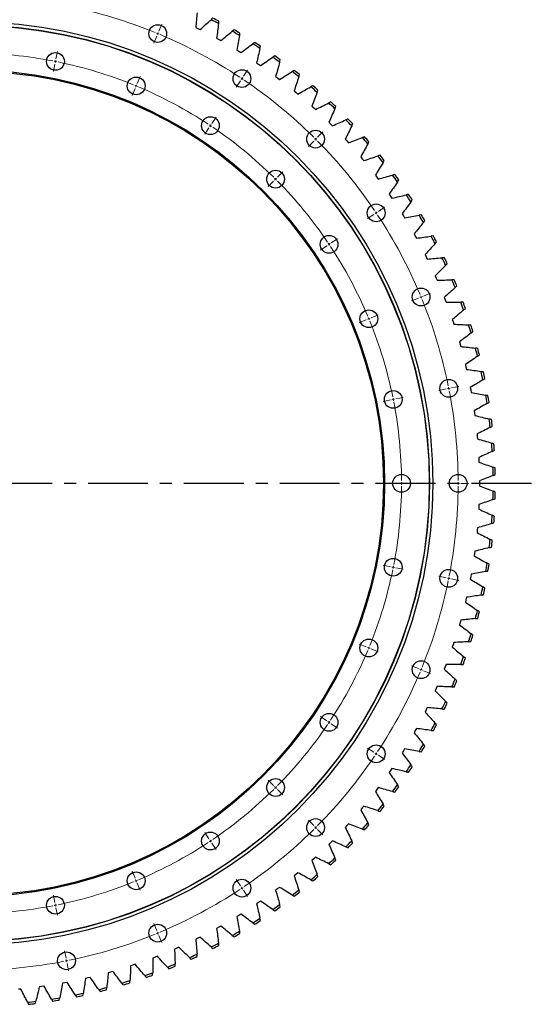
# Model space of a CAD drawing. Header units: millimetres. Extents: x 185 to 11179, y 22946 to 31910.
# Tile 8 of 16: x 3025 to 3974, y 29078 to 30903. Entities that reach past the tile are written whole.
import ezdxf

# ---------------------------------------------------------------- set-up
doc = ezdxf.new("R2010")
doc.units = ezdxf.units.MM
doc.header["$LTSCALE"] = 50
doc.linetypes.add('CENTER', pattern=[10.16, 6.35, -1.27, 1.27, -1.27])

msp = doc.modelspace()

# ---------------------------------------------------------------- linework, layer by layer
at = {"color": 0, "linetype": 'Continuous', "lineweight": 18}
for p, q in [((3283.3, 30882), (3288.6, 30895)), ((3279.4, 30872.8), (3274.1, 30859.9)), ((3281.3, 30877.4), (3280.4, 30875.1)), ((3281.3, 30877.4), (3282.3, 30879.7)), ((3092.5, 30830.7), (3095.3, 30844.4)), ((3090.6, 30820.9), (3087.8, 30807.2)), ((3091.5, 30825.8), (3091.1, 30823.3)), ((3091.5, 30825.8), (3092, 30828.2)), ((3243.1, 30785), (3248.4, 30798)), ((3437.4, 30794), (3438.8, 30796.1)), ((3440.1, 30798.2), (3447.9, 30809.8)), ((3241.2, 30780.4), (3240.2, 30778.1)), ((3241.2, 30780.4), (3242.1, 30782.7)), ((3434.6, 30789.9), (3426.8, 30778.2)), ((3437.4, 30794), (3436, 30791.9)), ((3239.2, 30775.8), (3233.9, 30762.9)), ((3381.8, 30710.9), (3389.6, 30722.5)), ((3379, 30706.7), (3377.6, 30704.6)), ((3379, 30706.7), (3380.4, 30708.8)), ((3376.3, 30702.6), (3368.5, 30690.9)), ((3577.7, 30685.3), (3587.6, 30695.2)), ((3570.6, 30678.2), (3560.7, 30668.3)), ((3574.1, 30681.8), (3572.4, 30680)), ((3574.1, 30681.8), (3575.9, 30683.5)), ((3503.4, 30611.1), (3513.3, 30621)), ((3496.3, 30604), (3486.4, 30594.1)), ((3499.9, 30607.5), (3498.1, 30605.8)), ((3499.9, 30607.5), (3501.7, 30609.3)), ((3682.2, 30542.2), (3670.6, 30534.5)), ((3686.4, 30545), (3684.3, 30543.6)), ((3686.4, 30545), (3688.4, 30546.4)), ((3690.5, 30547.8), (3702.2, 30555.6)), ((3599.1, 30486.7), (3597, 30485.3)), ((3599.1, 30486.7), (3601.1, 30488.1)), ((3603.2, 30489.5), (3614.9, 30497.2)), ((3594.9, 30483.9), (3583.3, 30476.1)), ((3774.4, 30390.9), (3787.3, 30396.3)), ((3765.1, 30387.1), (3752.2, 30381.7)), ((3769.8, 30389), (3767.5, 30388)), ((3769.8, 30389), (3772.1, 30389.9)), ((3668.1, 30346.9), (3655.2, 30341.5)), ((3672.8, 30348.8), (3670.4, 30347.8)), ((3672.8, 30348.8), (3675.1, 30349.8)), ((3677.4, 30350.7), (3690.3, 30356.1)), ((3816.2, 30218.7), (3802.5, 30216)), ((3821.1, 30219.7), (3818.7, 30219.2)), ((3821.1, 30219.7), (3823.6, 30220.2)), ((3826, 30220.7), (3839.8, 30223.4)), ((3713.2, 30198.2), (3699.5, 30195.5)), ((3718.1, 30199.2), (3715.7, 30198.7)), ((3718.1, 30199.2), (3720.6, 30199.7)), ((3723, 30200.2), (3736.8, 30202.9)), ((3728.5, 30043.6), (3714.5, 30043.6)), ((3733.5, 30043.6), (3731, 30043.6)), ((3733.5, 30043.6), (3736, 30043.6)), ((3738.5, 30043.6), (3752.5, 30043.6)), ((3833.5, 30043.6), (3819.5, 30043.6)), ((3838.5, 30043.6), (3836, 30043.6)), ((3838.5, 30043.6), (3841, 30043.6)), ((3843.5, 30043.6), (3857.5, 30043.6)), ((3713.2, 29889), (3699.5, 29891.7)), ((3718.1, 29888), (3715.7, 29888.5)), ((3718.1, 29888), (3720.6, 29887.5)), ((3723, 29887.1), (3736.8, 29884.3)), ((3816.2, 29868.5), (3802.5, 29871.3)), ((3821.1, 29867.5), (3818.7, 29868)), ((3821.1, 29867.5), (3823.6, 29867.1)), ((3826, 29866.6), (3839.8, 29863.8)), ((3668.1, 29740.3), (3655.2, 29745.7)), ((3672.8, 29738.4), (3670.4, 29739.4)), ((3672.8, 29738.4), (3675.1, 29737.5)), ((3677.4, 29736.5), (3690.3, 29731.2)), ((3765.1, 29700.2), (3752.2, 29705.5)), ((3769.8, 29698.2), (3767.5, 29699.2)), ((3769.8, 29698.2), (3772.1, 29697.3)), ((3774.4, 29696.3), (3787.3, 29691)), ((3594.9, 29603.3), (3583.3, 29611.1)), ((3599.1, 29600.5), (3597, 29601.9)), ((3599.1, 29600.5), (3601.1, 29599.2)), ((3603.2, 29597.8), (3614.9, 29590)), ((3682.2, 29545), (3670.6, 29552.8)), ((3686.4, 29542.2), (3684.3, 29543.6)), ((3686.4, 29542.2), (3688.4, 29540.8)), ((3690.5, 29539.4), (3702.2, 29531.7)), ((3496.3, 29483.2), (3486.4, 29493.1)), ((3499.9, 29479.7), (3498.1, 29481.5)), ((3499.9, 29479.7), (3501.7, 29477.9)), ((3503.4, 29476.2), (3513.3, 29466.3)), ((3570.6, 29409), (3560.7, 29418.9)), ((3574.1, 29405.5), (3572.4, 29407.2)), ((3376.3, 29384.7), (3368.5, 29396.3)), ((3574.1, 29405.5), (3575.9, 29403.7)), ((3577.7, 29401.9), (3587.6, 29392)), ((3379, 29380.5), (3377.6, 29382.6)), ((3379, 29380.5), (3380.4, 29378.4)), ((3381.8, 29376.4), (3389.6, 29364.7)), ((3239.2, 29311.4), (3233.9, 29324.4)), ((3241.2, 29306.8), (3240.2, 29309.1)), ((3241.2, 29306.8), (3242.1, 29304.5)), ((3243.1, 29302.2), (3248.4, 29289.3)), ((3434.6, 29297.4), (3426.8, 29309)), ((3090.6, 29266.3), (3087.8, 29280.1)), ((3437.4, 29293.2), (3436, 29295.3)), ((3437.4, 29293.2), (3438.8, 29291.1)), ((3440.1, 29289.1), (3447.9, 29277.4)), ((3091.5, 29261.4), (3091.1, 29263.9)), ((3091.5, 29261.4), (3092, 29259)), ((3092.5, 29256.5), (3095.3, 29242.8)), ((3279.4, 29214.4), (3274.1, 29227.4)), ((3281.3, 29209.8), (3280.4, 29212.1)), ((3281.3, 29209.8), (3282.3, 29207.5)), ((3283.3, 29205.2), (3288.6, 29192.3)), ((3111.1, 29163.4), (3108.3, 29177.1)), ((3112, 29158.5), (3111.5, 29160.9)), ((3112, 29158.5), (3112.5, 29156)), ((3113, 29153.6), (3115.7, 29139.8))]:
    msp.add_line(p, q, dxfattribs=at)
at = {"color": 7, "linetype": 'Continuous', "lineweight": 25}
for p, q in [((3351.8, 30888.9), (3355.9, 30886.9)), ((3355.9, 30886.9), (3359.9, 30884.8)), ((3390.4, 30868.8), (3394.4, 30866.6)), ((3394.4, 30866.6), (3398.3, 30864.4)), ((3428, 30846.9), (3431.9, 30844.6)), ((3431.9, 30844.6), (3435.7, 30842.1)), ((3464.6, 30823.3), (3468.4, 30820.8)), ((3468.4, 30820.8), (3472.1, 30818.2)), ((3500, 30798.1), (3503.7, 30795.4)), ((3503.7, 30795.4), (3507.3, 30792.6)), ((3534.3, 30771.2), (3537.8, 30768.4)), ((3537.8, 30768.4), (3541.3, 30765.4)), ((3567.2, 30742.8), (3570.6, 30739.8)), ((3570.6, 30739.8), (3573.9, 30736.7)), ((3598.9, 30712.9), (3602.1, 30709.7)), ((3602.1, 30709.7), (3605.3, 30706.5)), ((3629.1, 30681.6), (3632.1, 30678.3)), ((3632.1, 30678.3), (3635.2, 30674.9)), ((3657.8, 30648.9), (3660.7, 30645.4)), ((3660.7, 30645.4), (3663.6, 30641.9)), ((3685, 30614.9), (3687.7, 30611.3)), ((3687.7, 30611.3), (3690.4, 30607.7)), ((3710.6, 30579.7), (3713.2, 30576)), ((3713.2, 30576), (3715.7, 30572.2)), ((3734.5, 30543.4), (3736.9, 30539.5)), ((3736.9, 30539.5), (3739.3, 30535.7)), ((3756.7, 30506), (3759, 30502)), ((3759, 30502), (3761.1, 30498)), ((3777.2, 30467.6), (3779.3, 30463.5)), ((3779.3, 30463.5), (3781.2, 30459.4)), ((3795.9, 30428.3), (3797.7, 30424.1)), ((3797.7, 30424.1), (3799.5, 30420)), ((3812.7, 30388.1), (3814.4, 30383.9)), ((3814.4, 30383.9), (3816, 30379.7)), ((3827.7, 30347.3), (3829.2, 30343)), ((3829.2, 30343), (3830.6, 30338.7)), ((3840.8, 30305.8), (3842.1, 30301.4)), ((3842.1, 30301.4), (3843.3, 30297)), ((3851.9, 30263.7), (3853, 30259.3)), ((3853, 30259.3), (3854, 30254.9)), ((3861.1, 30221.2), (3862, 30216.7)), ((3862, 30216.7), (3862.8, 30212.2)), ((3868.3, 30178.3), (3869, 30173.8)), ((3869, 30173.8), (3869.6, 30169.3)), ((3873.5, 30135.1), (3874, 30130.5)), ((3874, 30130.5), (3874.4, 30126)), ((3876.8, 30091.7), (3877, 30087.1)), ((3877, 30087.1), (3877.2, 30082.6)), ((3878, 30048.2), (3878, 30043.6)), ((3878, 30043.6), (3878, 30039.1)), ((3877, 30000.1), (3876.8, 29995.6)), ((3877.2, 30004.6), (3877, 30000.1)), ((3874, 29956.7), (3873.5, 29952.2)), ((3874.4, 29961.2), (3874, 29956.7)), ((3869, 29913.5), (3868.3, 29909)), ((3869.6, 29918), (3869, 29913.5)), ((3862, 29870.5), (3861.1, 29866.1)), ((3862.8, 29875), (3862, 29870.5)), ((3853, 29827.9), (3851.9, 29823.5)), ((3854, 29832.4), (3853, 29827.9)), ((3842.1, 29785.8), (3840.8, 29781.5)), ((3843.3, 29790.2), (3842.1, 29785.8)), ((3829.2, 29744.2), (3827.7, 29739.9)), ((3830.6, 29748.6), (3829.2, 29744.2)), ((3814.4, 29703.3), (3812.7, 29699.1)), ((3816, 29707.6), (3814.4, 29703.3)), ((3797.7, 29663.1), (3795.9, 29659)), ((3799.5, 29667.3), (3797.7, 29663.1)), ((3781.2, 29627.8), (3779.3, 29623.7)), ((3779.3, 29623.7), (3777.2, 29619.7)), ((3759, 29585.2), (3756.7, 29581.3)), ((3761.1, 29589.2), (3759, 29585.2)), ((3736.9, 29547.7), (3734.5, 29543.8)), ((3739.3, 29551.6), (3736.9, 29547.7)), ((3713.2, 29511.2), (3710.6, 29507.5)), ((3715.7, 29515), (3713.2, 29511.2)), ((3687.7, 29475.9), (3685, 29472.3)), ((3690.4, 29479.5), (3687.7, 29475.9)), ((3663.6, 29445.3), (3660.7, 29441.8)), ((3660.7, 29441.8), (3657.8, 29438.3)), ((3632.1, 29409), (3629.1, 29405.6)), ((3635.2, 29412.3), (3632.1, 29409)), ((3602.1, 29377.5), (3598.9, 29374.3)), ((3605.3, 29380.7), (3602.1, 29377.5)), ((3570.6, 29347.4), (3567.2, 29344.4)), ((3573.9, 29350.5), (3570.6, 29347.4)), ((3537.8, 29318.9), (3534.3, 29316)), ((3541.3, 29321.8), (3537.8, 29318.9)), ((3503.7, 29291.8), (3500, 29289.1)), ((3507.3, 29294.6), (3503.7, 29291.8)), ((3468.4, 29266.4), (3464.6, 29263.9)), ((3472.1, 29269), (3468.4, 29266.4)), ((3435.7, 29245.1), (3431.9, 29242.7)), ((3431.9, 29242.7), (3428, 29240.3)), ((3394.4, 29220.6), (3390.4, 29218.4)), ((3398.3, 29222.9), (3394.4, 29220.6)), ((3355.9, 29200.3), (3351.8, 29198.3)), ((3359.9, 29202.4), (3355.9, 29200.3)), ((3316.5, 29181.8), (3312.3, 29180)), ((3320.6, 29183.7), (3316.5, 29181.8)), ((3239.6, 29151.9), (3235.3, 29150.4)), ((3276.3, 29165.2), (3272, 29163.6)), ((3280.5, 29166.9), (3276.3, 29165.2)), ((3193.8, 29137.5), (3189.4, 29136.3)), ((3198.1, 29138.8), (3193.8, 29137.5)), ((3235.3, 29150.4), (3231, 29149)), ((3109.1, 29117.6), (3104.6, 29116.8)), ((3113.5, 29118.5), (3109.1, 29117.6)), ((3151.6, 29126.6), (3147.2, 29125.6)), ((3156.1, 29127.7), (3151.6, 29126.6)), ((3027.4, 29106), (3022.9, 29105.6)), ((3066.1, 29110.6), (3061.6, 29110)), ((3070.6, 29111.3), (3066.1, 29110.6))]:
    msp.add_line(p, q, dxfattribs=at)
at = {"linetype": 'CENTER', "ltscale": 0.35}
msp.add_line((3974.3, 30043.6), (1897.7, 30043.6), dxfattribs=at)
at = {"color": 7, "linetype": 'Continuous', "lineweight": 25}
for centre, radius in [((2936, 30043.6), 855.5), ((2936, 30043.6), 849.5), ((2936, 30043.6), 849), ((3281.3, 30877.4), 16.5), ((3091.5, 30825.8), 16.5), ((2936, 30043.6), 766), ((2936, 30043.6), 764), ((3241.2, 30780.4), 16.5), ((3437.4, 30794), 16.5), ((3379, 30706.7), 16.5), ((3574.1, 30681.8), 16.5), ((3499.9, 30607.5), 16.5), ((3686.4, 30545), 16.5), ((3599.1, 30486.7), 16.5), ((3769.8, 30389), 16.5), ((3672.8, 30348.8), 16.5), ((3821.1, 30219.7), 16.5), ((3718.1, 30199.2), 16.5), ((3733.5, 30043.6), 16.5), ((3838.5, 30043.6), 16.5), ((3718.1, 29888), 16.5), ((3821.1, 29867.5), 16.5), ((3672.8, 29738.4), 16.5), ((3769.8, 29698.2), 16.5), ((3599.1, 29600.5), 16.5), ((3686.4, 29542.2), 16.5), ((3499.9, 29479.7), 16.5), ((3574.1, 29405.5), 16.5), ((3379, 29380.5), 16.5), ((3241.2, 29306.8), 16.5), ((3437.4, 29293.2), 16.5), ((3091.5, 29261.4), 16.5), ((3281.3, 29209.8), 16.5), ((3112, 29158.5), 16.5)]:
    msp.add_circle(centre, radius, dxfattribs=at)
at = {"color": 0, "linetype": 'Continuous', "lineweight": 18}
for radius, start, end in [(902.5, 67.8174, 78.4326), (902.5, 67.5, 67.6587), (902.5, 67.3413, 67.5), (902.5, 56.5674, 67.1826), (797.5, 79.1092, 89.6408), (797.5, 78.75, 78.9296), (797.5, 78.5704, 78.75), (797.5, 67.8592, 78.3908), (902.5, 56.25, 56.4087), (797.5, 67.5, 67.6796), (797.5, 67.3204, 67.5), (797.5, 56.6092, 67.1408), (902.5, 56.0913, 56.25), (902.5, 45.3174, 55.9326), (797.5, 56.25, 56.4296), (797.5, 56.0704, 56.25), (797.5, 45.3592, 55.8908), (902.5, 45, 45.1587), (902.5, 44.8413, 45), (902.5, 34.0674, 44.6826), (797.5, 45, 45.1796), (797.5, 44.8204, 45), (797.5, 34.1092, 44.6408), (902.5, 33.75, 33.9087), (902.5, 33.5913, 33.75), (902.5, 22.8174, 33.4326), (797.5, 33.75, 33.9296), (797.5, 33.5704, 33.75), (797.5, 22.8592, 33.3908), (902.5, 22.5, 22.6587), (902.5, 22.3413, 22.5), (902.5, 11.5674, 22.1826), (797.5, 22.5, 22.6796), (797.5, 22.3204, 22.5), (797.5, 11.6092, 22.1408), (902.5, 11.25, 11.4087), (902.5, 11.0913, 11.25), (902.5, 0.3174, 10.9326), (797.5, 11.25, 11.4296), (797.5, 11.0704, 11.25), (797.5, 0.3592, 10.8908), (797.5, 0, 0.1796), (902.5, 0, 0.1587), (797.5, 349.1092, 359.6408), (797.5, 359.8204, 0), (902.5, 349.0674, 359.6826), (902.5, 359.8413, 0), (797.5, 337.8592, 348.3908), (797.5, 348.5704, 348.75), (797.5, 348.75, 348.9296), (902.5, 348.5913, 348.75), (902.5, 348.75, 348.9087), (902.5, 337.8174, 348.4326), (797.5, 337.3204, 337.5), (797.5, 337.5, 337.6796), (797.5, 326.6092, 337.1408), (902.5, 337.5, 337.6587), (902.5, 326.5674, 337.1826), (902.5, 337.3413, 337.5), (797.5, 315.3592, 325.8908), (797.5, 326.0704, 326.25), (797.5, 326.25, 326.4296), (902.5, 315.3174, 325.9326), (902.5, 326.0913, 326.25), (902.5, 326.25, 326.4087), (797.5, 315, 315.1796), (797.5, 304.1092, 314.6408), (797.5, 314.8204, 315), (902.5, 315, 315.1587), (902.5, 304.0674, 314.6826), (902.5, 314.8413, 315), (797.5, 292.8592, 303.3908), (797.5, 303.5704, 303.75), (797.5, 303.75, 303.9296), (797.5, 281.6092, 292.1408), (797.5, 292.3204, 292.5), (797.5, 292.5, 292.6796), (902.5, 292.8174, 303.4326), (902.5, 303.5913, 303.75), (902.5, 303.75, 303.9087), (797.5, 281.0704, 281.25), (797.5, 281.25, 281.4296), (797.5, 270.3592, 280.8908), (902.5, 281.5674, 292.1826), (902.5, 292.3413, 292.5), (902.5, 292.5, 292.6587), (902.5, 270.3174, 280.9326), (902.5, 281.0913, 281.25), (902.5, 281.25, 281.4087)]:
    msp.add_arc((2936, 30043.6), radius, start, end, dxfattribs=at)
at = {"color": 7, "linetype": 'Continuous', "lineweight": 25}
for radius, start, end in [(971.6, 61.8381, 62.5736), (967.6, 61.7455, 62.6662), (967.6, 59.0984, 60.0192), (971.6, 59.191, 59.9266), (967.6, 56.4514, 57.3721), (971.6, 56.544, 57.2795), (967.6, 53.8043, 54.725), (971.6, 53.8969, 54.6325), (967.6, 51.1573, 52.078), (971.6, 51.2498, 51.9854), (967.6, 48.5102, 49.4309), (971.6, 48.6028, 49.3383), (967.6, 45.8631, 46.7839), (971.6, 45.9557, 46.6913), (967.6, 43.2161, 44.1368), (971.6, 43.3087, 44.0442), (971.6, 40.6616, 41.3972), (967.6, 40.569, 41.4897), (967.6, 37.922, 38.8427), (971.6, 38.0145, 38.7501), (967.6, 35.2749, 36.1956), (971.6, 35.3675, 36.103), (967.6, 32.6278, 33.5486), (971.6, 32.7204, 33.456), (967.6, 29.9808, 30.9015), (971.6, 30.0734, 30.8089), (967.6, 27.3337, 28.2544), (971.6, 27.4263, 28.1619), (967.6, 24.6867, 25.6074), (971.6, 24.7793, 25.5148), (967.6, 22.0396, 22.9603), (971.6, 22.1322, 22.8677), (967.6, 19.3925, 20.3133), (971.6, 19.4851, 20.2207), (967.6, 16.7455, 17.6662), (971.6, 16.8381, 17.5736), (967.6, 14.0984, 15.0192), (971.6, 14.191, 14.9266), (967.6, 11.4514, 12.3721), (971.6, 11.544, 12.2795), (967.6, 8.8043, 9.725), (971.6, 8.8969, 9.6325), (967.6, 6.1573, 7.078), (971.6, 6.2498, 6.9854), (967.6, 3.5102, 4.4309), (971.6, 3.6028, 4.3383), (967.6, 0.8631, 1.7839), (971.6, 0.9557, 1.6913), (967.6, 358.2161, 359.1368), (971.6, 358.3087, 359.0442), (967.6, 355.569, 356.4897), (971.6, 355.6616, 356.3972), (967.6, 352.922, 353.8427), (971.6, 353.0145, 353.7501), (967.6, 350.2749, 351.1956), (971.6, 350.3675, 351.103), (967.6, 347.6278, 348.5486), (971.6, 347.7204, 348.456), (967.6, 344.9808, 345.9015), (971.6, 345.0734, 345.8089), (967.6, 342.3337, 343.2544), (971.6, 342.4263, 343.1619), (967.6, 339.6867, 340.6074), (971.6, 339.7793, 340.5148), (967.6, 337.0396, 337.9603), (971.6, 337.1322, 337.8677), (967.6, 334.3925, 335.3133), (971.6, 334.4851, 335.2207), (967.6, 331.7455, 332.6662), (971.6, 331.8381, 332.5736), (967.6, 329.0984, 330.0192), (971.6, 329.191, 329.9266), (967.6, 326.4514, 327.3721), (971.6, 326.544, 327.2795), (967.6, 323.8043, 324.725), (971.6, 323.8969, 324.6325), (967.6, 321.1573, 322.078), (971.6, 321.2498, 321.9854), (967.6, 318.5102, 319.4309), (971.6, 318.6028, 319.3383), (967.6, 315.8631, 316.7839), (971.6, 315.9557, 316.6913), (967.6, 313.2161, 314.1368), (971.6, 313.3087, 314.0442), (967.6, 310.569, 311.4897), (971.6, 310.6616, 311.3972), (967.6, 307.922, 308.8427), (971.6, 308.0145, 308.7501), (967.6, 305.2749, 306.1956), (971.6, 305.3675, 306.103), (967.6, 302.6278, 303.5486), (971.6, 302.7204, 303.456), (967.6, 299.9808, 300.9015), (971.6, 300.0734, 300.8089), (967.6, 297.3337, 298.2544), (967.6, 294.6867, 295.6074), (971.6, 297.4263, 298.1619), (967.6, 292.0396, 292.9603), (971.6, 294.7793, 295.5148), (967.6, 289.3925, 290.3133), (971.6, 292.1322, 292.8677), (967.6, 286.7455, 287.6662), (971.6, 286.8381, 287.5736), (971.6, 289.4851, 290.2207), (967.6, 281.4514, 282.3721), (967.6, 284.0984, 285.0192), (971.6, 284.191, 284.9266), (967.6, 276.1573, 277.078), (971.6, 276.2498, 276.9854), (967.6, 278.8043, 279.725), (971.6, 278.8969, 279.6325), (971.6, 281.544, 282.2795)]:
    msp.add_arc((2936, 30043.6), radius, start, end, dxfattribs=at)
for points in [[(3354.2, 30916.2), (3353.5, 30907.1), (3352.7, 30898), (3351.8, 30888.9)], [(3383.5, 30906), (3382.4, 30905.1), (3381.3, 30904.1), (3380.3, 30903.2)], [(3359.9, 30884.8), (3366.6, 30891), (3373.4, 30897.1), (3380.3, 30903.2)], [(3394, 30895.9), (3392.9, 30886.9), (3391.7, 30877.8), (3390.4, 30868.8)], [(3394, 30895.9), (3394.2, 30897.3), (3394.4, 30898.8), (3394.5, 30900.2)], [(3398.3, 30864.4), (3405.3, 30870.2), (3412.4, 30876), (3419.5, 30881.7)], [(3422.8, 30884.4), (3421.7, 30883.5), (3420.6, 30882.6), (3419.5, 30881.7)], [(3432.9, 30873.9), (3431.4, 30864.9), (3429.7, 30855.9), (3428, 30846.9)], [(3432.9, 30873.9), (3433.1, 30875.3), (3433.4, 30876.7), (3433.6, 30878.1)], [(3435.7, 30842.1), (3443, 30847.7), (3450.3, 30853.1), (3457.7, 30858.5)], [(3461.2, 30861), (3460, 30860.2), (3458.8, 30859.4), (3457.7, 30858.5)], [(3470.7, 30850), (3468.8, 30841.1), (3466.7, 30832.2), (3464.6, 30823.3)], [(3470.7, 30850), (3471, 30851.4), (3471.3, 30852.8), (3471.6, 30854.2)], [(3472.1, 30818.2), (3479.6, 30823.4), (3487.1, 30828.5), (3494.8, 30833.6)], [(3498.3, 30835.9), (3497.1, 30835.1), (3495.9, 30834.3), (3494.8, 30833.6)], [(3507.4, 30824.5), (3505, 30815.6), (3502.6, 30806.9), (3500, 30798.1)], [(3507.4, 30824.5), (3507.7, 30825.9), (3508.1, 30827.2), (3508.5, 30828.6)], [(3507.3, 30792.6), (3515, 30797.5), (3522.8, 30802.2), (3530.6, 30806.9)], [(3534.3, 30809.1), (3533.1, 30808.4), (3531.9, 30807.6), (3530.6, 30806.9)], [(3542.8, 30797.2), (3540.1, 30788.5), (3537.2, 30779.9), (3534.3, 30771.2)], [(3542.8, 30797.2), (3543.3, 30798.6), (3543.7, 30800), (3544.1, 30801.3)], [(3541.3, 30765.4), (3549.2, 30769.9), (3557.2, 30774.3), (3565.3, 30778.6)], [(3569.1, 30780.6), (3567.8, 30780), (3566.5, 30779.3), (3565.3, 30778.6)], [(3577, 30768.4), (3573.8, 30759.8), (3570.6, 30751.3), (3567.2, 30742.8)], [(3577, 30768.4), (3577.5, 30769.8), (3578, 30771.1), (3578.5, 30772.5)], [(3573.9, 30736.7), (3582.1, 30740.8), (3590.3, 30744.9), (3598.5, 30748.8)], [(3602.4, 30750.6), (3601.1, 30750), (3599.8, 30749.4), (3598.5, 30748.8)], [(3609.8, 30738), (3610.3, 30739.4), (3610.9, 30740.7), (3611.4, 30742)], [(3609.8, 30738), (3606.2, 30729.6), (3602.6, 30721.3), (3598.9, 30712.9)], [(3605.3, 30706.5), (3613.6, 30710.2), (3622, 30713.9), (3630.4, 30717.4)], [(3641.1, 30706.2), (3637.2, 30697.9), (3633.2, 30689.7), (3629.1, 30681.6)], [(3634.4, 30719.1), (3633, 30718.5), (3631.7, 30718), (3630.4, 30717.4)], [(3641.1, 30706.2), (3641.7, 30707.5), (3642.4, 30708.8), (3643, 30710.1)], [(3664.8, 30686.1), (3663.5, 30685.6), (3662.1, 30685.1), (3660.8, 30684.6)], [(3635.2, 30674.9), (3643.7, 30678.2), (3652.2, 30681.5), (3660.8, 30684.6)], [(3671, 30672.9), (3666.7, 30664.9), (3662.3, 30656.9), (3657.8, 30648.9)], [(3671, 30672.9), (3671.7, 30674.2), (3672.3, 30675.4), (3673, 30676.7)], [(3663.6, 30641.9), (3672.2, 30644.9), (3680.9, 30647.7), (3689.6, 30650.5)], [(3693.7, 30651.8), (3692.3, 30651.3), (3691, 30650.9), (3689.6, 30650.5)], [(3699.3, 30638.3), (3694.6, 30630.4), (3689.8, 30622.7), (3685, 30614.9)], [(3699.3, 30638.3), (3700, 30639.5), (3700.7, 30640.8), (3701.4, 30642)], [(3690.4, 30607.7), (3699.2, 30610.2), (3708, 30612.7), (3716.8, 30615)], [(3721, 30616.1), (3719.6, 30615.8), (3718.2, 30615.4), (3716.8, 30615)], [(3725.9, 30602.4), (3720.9, 30594.8), (3715.8, 30587.2), (3710.6, 30579.7)], [(3725.9, 30602.4), (3726.7, 30603.6), (3727.5, 30604.8), (3728.3, 30606)], [(3715.7, 30572.2), (3724.6, 30574.4), (3733.5, 30576.4), (3742.4, 30578.4)], [(3746.6, 30579.3), (3745.2, 30579), (3743.8, 30578.7), (3742.4, 30578.4)], [(3750.9, 30565.3), (3745.5, 30557.9), (3740, 30550.6), (3734.5, 30543.4)], [(3750.9, 30565.3), (3751.7, 30566.5), (3752.6, 30567.6), (3753.4, 30568.8)], [(3739.3, 30535.7), (3748.2, 30537.4), (3757.2, 30539), (3766.2, 30540.5)], [(3770.5, 30541.2), (3769, 30541), (3767.6, 30540.8), (3766.2, 30540.5)], [(3774.1, 30527.1), (3768.4, 30520), (3762.6, 30513), (3756.7, 30506)], [(3774.1, 30527.1), (3775, 30528.3), (3775.9, 30529.4), (3776.8, 30530.5)], [(3761.1, 30498), (3770.2, 30499.4), (3779.2, 30500.6), (3788.3, 30501.7)], [(3795.5, 30487.9), (3789.5, 30481.1), (3783.4, 30474.3), (3777.2, 30467.6)], [(3792.5, 30502.2), (3791.1, 30502), (3789.7, 30501.8), (3788.3, 30501.7)], [(3795.5, 30487.9), (3796.5, 30489), (3797.4, 30490.1), (3798.4, 30491.1)], [(3781.2, 30459.4), (3790.3, 30460.3), (3799.4, 30461.1), (3808.5, 30461.8)], [(3815.1, 30447.7), (3808.8, 30441.2), (3802.4, 30434.7), (3795.9, 30428.3)], [(3812.8, 30462.1), (3811.4, 30462), (3810, 30461.9), (3808.5, 30461.8)], [(3815.1, 30447.7), (3816.1, 30448.8), (3817.1, 30449.8), (3818.1, 30450.8)], [(3799.5, 30420), (3808.7, 30420.4), (3817.8, 30420.8), (3826.9, 30421.1)], [(3831.2, 30421.2), (3829.8, 30421.1), (3828.3, 30421.1), (3826.9, 30421.1)], [(3832.9, 30406.7), (3826.2, 30400.4), (3819.5, 30394.2), (3812.7, 30388.1)], [(3832.9, 30406.7), (3833.9, 30407.7), (3834.9, 30408.7), (3836, 30409.7)], [(3816, 30379.7), (3825.1, 30379.7), (3834.3, 30379.7), (3843.4, 30379.5)], [(3847.7, 30379.4), (3846.3, 30379.5), (3844.8, 30379.5), (3843.4, 30379.5)], [(3848.7, 30364.9), (3841.7, 30358.9), (3834.8, 30353.1), (3827.7, 30347.3)], [(3848.7, 30364.9), (3849.8, 30365.8), (3850.8, 30366.8), (3851.9, 30367.7)], [(3830.6, 30338.7), (3839.7, 30338.3), (3848.8, 30337.8), (3857.9, 30337.3)], [(3862.5, 30322.4), (3855.3, 30316.8), (3848.1, 30311.2), (3840.8, 30305.8)], [(3862.2, 30337), (3860.8, 30337.1), (3859.4, 30337.2), (3857.9, 30337.3)], [(3862.5, 30322.4), (3863.7, 30323.3), (3864.8, 30324.2), (3865.9, 30325.1)], [(3843.3, 30297), (3852.4, 30296.3), (3861.4, 30295.4), (3870.5, 30294.4)], [(3874.8, 30293.9), (3873.4, 30294), (3871.9, 30294.2), (3870.5, 30294.4)], [(3874.4, 30279.3), (3867, 30274), (3859.5, 30268.8), (3851.9, 30263.7)], [(3874.4, 30279.3), (3875.6, 30280.1), (3876.8, 30281), (3877.9, 30281.8)], [(3854, 30254.9), (3863, 30253.7), (3872.1, 30252.4), (3881.1, 30250.9)], [(3885.3, 30250.3), (3883.9, 30250.5), (3882.5, 30250.7), (3881.1, 30250.9)], [(3884.3, 30235.7), (3876.6, 30230.8), (3868.9, 30225.9), (3861.1, 30221.2)], [(3884.3, 30235.7), (3885.5, 30236.5), (3886.7, 30237.3), (3887.9, 30238.1)], [(3862.8, 30212.2), (3871.8, 30210.6), (3880.7, 30208.9), (3889.7, 30207.1)], [(3893.9, 30206.2), (3892.5, 30206.5), (3891.1, 30206.8), (3889.7, 30207.1)], [(3892.2, 30191.7), (3893.4, 30192.4), (3894.6, 30193.2), (3895.9, 30193.9)], [(3892.2, 30191.7), (3884.3, 30187.1), (3876.3, 30182.6), (3868.3, 30178.3)], [(3869.6, 30169.3), (3878.5, 30167.2), (3887.3, 30165.1), (3896.2, 30162.8)], [(3900.4, 30161.8), (3899, 30162.1), (3897.6, 30162.5), (3896.2, 30162.8)], [(3898, 30147.4), (3889.9, 30143.2), (3881.7, 30139.1), (3873.5, 30135.1)], [(3898, 30147.4), (3899.3, 30148.1), (3900.5, 30148.7), (3901.8, 30149.4)], [(3874.4, 30126), (3883.2, 30123.6), (3891.9, 30121), (3900.7, 30118.4)], [(3901.7, 30102.9), (3893.5, 30099), (3885.1, 30095.3), (3876.8, 30091.7)], [(3904.8, 30117.1), (3903.4, 30117.5), (3902, 30118), (3900.7, 30118.4)], [(3901.7, 30102.9), (3903, 30103.5), (3904.3, 30104.1), (3905.6, 30104.7)], [(3877.2, 30082.6), (3885.9, 30079.7), (3894.5, 30076.8), (3903.1, 30073.7)], [(3907.1, 30072.3), (3905.8, 30072.8), (3904.4, 30073.3), (3903.1, 30073.7)], [(3903.5, 30058.2), (3895, 30054.7), (3886.5, 30051.4), (3878, 30048.2)], [(3903.5, 30058.2), (3904.8, 30058.7), (3906.1, 30059.3), (3907.4, 30059.8)], [(3878, 30039.1), (3886.5, 30035.8), (3895, 30032.5), (3903.5, 30029)], [(3907.4, 30027.4), (3906.1, 30028), (3904.8, 30028.5), (3903.5, 30029)], [(3903.1, 30013.5), (3894.5, 30010.4), (3885.9, 30007.5), (3877.2, 30004.6)], [(3903.1, 30013.5), (3904.4, 30014), (3905.8, 30014.5), (3907.1, 30014.9)], [(3876.8, 29995.6), (3885.1, 29991.9), (3893.5, 29988.2), (3901.7, 29984.4)], [(3905.6, 29982.6), (3904.3, 29983.2), (3903, 29983.8), (3901.7, 29984.4)], [(3900.7, 29968.9), (3891.9, 29966.2), (3883.2, 29963.7), (3874.4, 29961.2)], [(3900.7, 29968.9), (3902, 29969.3), (3903.4, 29969.7), (3904.8, 29970.1)], [(3873.5, 29952.2), (3881.7, 29948.2), (3889.9, 29944), (3898, 29939.8)], [(3901.8, 29937.8), (3900.5, 29938.5), (3899.3, 29939.2), (3898, 29939.8)], [(3896.2, 29924.4), (3887.3, 29922.1), (3878.5, 29920), (3869.6, 29918)], [(3896.2, 29924.4), (3897.6, 29924.7), (3899, 29925.1), (3900.4, 29925.5)], [(3868.3, 29909), (3876.3, 29904.6), (3884.3, 29900.1), (3892.2, 29895.5)], [(3895.9, 29893.3), (3894.6, 29894.1), (3893.4, 29894.8), (3892.2, 29895.5)], [(3861.1, 29866.1), (3868.9, 29861.3), (3876.6, 29856.5), (3884.3, 29851.5)], [(3889.7, 29880.2), (3880.7, 29878.3), (3871.8, 29876.6), (3862.8, 29875)], [(3889.7, 29880.2), (3891.1, 29880.5), (3892.5, 29880.7), (3893.9, 29881)], [(3887.9, 29849.2), (3886.7, 29850), (3885.5, 29850.7), (3884.3, 29851.5)], [(3881.1, 29836.3), (3872.1, 29834.9), (3863, 29833.6), (3854, 29832.4)], [(3881.1, 29836.3), (3882.5, 29836.5), (3883.9, 29836.7), (3885.3, 29837)], [(3851.9, 29823.5), (3859.5, 29818.4), (3867, 29813.2), (3874.4, 29807.9)], [(3870.5, 29792.9), (3861.4, 29791.9), (3852.4, 29791), (3843.3, 29790.2)], [(3870.5, 29792.9), (3871.9, 29793), (3873.4, 29793.2), (3874.8, 29793.3)], [(3877.9, 29805.4), (3876.8, 29806.3), (3875.6, 29807.1), (3874.4, 29807.9)], [(3840.8, 29781.5), (3848.1, 29776), (3855.3, 29770.5), (3862.5, 29764.8)], [(3865.9, 29762.2), (3864.8, 29763.1), (3863.7, 29763.9), (3862.5, 29764.8)], [(3827.7, 29739.9), (3834.8, 29734.2), (3841.7, 29728.3), (3848.7, 29722.3)], [(3857.9, 29750), (3848.8, 29749.4), (3839.7, 29748.9), (3830.6, 29748.6)], [(3857.9, 29750), (3859.4, 29750.1), (3860.8, 29750.2), (3862.2, 29750.3)], [(3851.9, 29719.5), (3850.8, 29720.5), (3849.8, 29721.4), (3848.7, 29722.3)], [(3843.4, 29707.7), (3834.3, 29707.5), (3825.1, 29707.5), (3816, 29707.6)], [(3843.4, 29707.7), (3844.8, 29707.7), (3846.3, 29707.8), (3847.7, 29707.8)], [(3812.7, 29699.1), (3819.5, 29693), (3826.2, 29686.8), (3832.9, 29680.5)], [(3826.9, 29666.2), (3817.8, 29666.4), (3808.7, 29666.8), (3799.5, 29667.3)], [(3826.9, 29666.2), (3828.3, 29666.1), (3829.8, 29666.1), (3831.2, 29666)], [(3836, 29677.6), (3834.9, 29678.6), (3833.9, 29679.5), (3832.9, 29680.5)], [(3795.9, 29659), (3802.4, 29652.6), (3808.8, 29646.1), (3815.1, 29639.5)], [(3808.5, 29625.4), (3799.4, 29626.1), (3790.3, 29626.9), (3781.2, 29627.8)], [(3818.1, 29636.4), (3817.1, 29637.4), (3816.1, 29638.5), (3815.1, 29639.5)], [(3777.2, 29619.7), (3783.4, 29613), (3789.5, 29606.2), (3795.5, 29599.3)], [(3808.5, 29625.4), (3810, 29625.3), (3811.4, 29625.2), (3812.8, 29625.1)], [(3798.4, 29596.1), (3797.4, 29597.2), (3796.5, 29598.2), (3795.5, 29599.3)], [(3756.7, 29581.3), (3762.6, 29574.3), (3768.4, 29567.2), (3774.1, 29560.1)], [(3788.3, 29585.6), (3779.2, 29586.7), (3770.2, 29587.9), (3761.1, 29589.2)], [(3788.3, 29585.6), (3789.7, 29585.4), (3791.1, 29585.2), (3792.5, 29585.1)], [(3776.8, 29556.7), (3775.9, 29557.9), (3775, 29559), (3774.1, 29560.1)], [(3734.5, 29543.8), (3740, 29536.6), (3745.5, 29529.3), (3750.9, 29521.9)], [(3766.2, 29546.7), (3757.2, 29548.2), (3748.2, 29549.8), (3739.3, 29551.6)], [(3766.2, 29546.7), (3767.6, 29546.5), (3769, 29546.2), (3770.5, 29546)], [(3753.4, 29518.4), (3752.6, 29519.6), (3751.7, 29520.7), (3750.9, 29521.9)], [(3710.6, 29507.5), (3715.8, 29500), (3720.9, 29492.4), (3725.9, 29484.8)], [(3742.4, 29508.9), (3733.5, 29510.8), (3724.6, 29512.8), (3715.7, 29515)], [(3742.4, 29508.9), (3743.8, 29508.6), (3745.2, 29508.3), (3746.6, 29508)], [(3728.3, 29481.2), (3727.5, 29482.4), (3726.7, 29483.6), (3725.9, 29484.8)], [(3685, 29472.3), (3689.8, 29464.6), (3694.6, 29456.8), (3699.3, 29448.9)], [(3716.8, 29472.2), (3708, 29474.5), (3699.2, 29477), (3690.4, 29479.5)], [(3716.8, 29472.2), (3718.2, 29471.8), (3719.6, 29471.5), (3721, 29471.1)], [(3689.6, 29436.8), (3680.9, 29439.5), (3672.2, 29442.3), (3663.6, 29445.3)], [(3701.4, 29445.2), (3700.7, 29446.5), (3700, 29447.7), (3699.3, 29448.9)], [(3657.8, 29438.3), (3662.3, 29430.4), (3666.7, 29422.4), (3671, 29414.3)], [(3689.6, 29436.8), (3691, 29436.3), (3692.3, 29435.9), (3693.7, 29435.5)], [(3660.8, 29402.6), (3652.2, 29405.7), (3643.7, 29409), (3635.2, 29412.3)], [(3673, 29410.5), (3672.3, 29411.8), (3671.7, 29413.1), (3671, 29414.3)], [(3629.1, 29405.6), (3633.2, 29397.5), (3637.2, 29389.3), (3641.1, 29381)], [(3660.8, 29402.6), (3662.1, 29402.1), (3663.5, 29401.6), (3664.8, 29401.1)], [(3598.9, 29374.3), (3602.6, 29366), (3606.2, 29357.6), (3609.8, 29349.2)], [(3630.4, 29369.8), (3622, 29373.3), (3613.6, 29377), (3605.3, 29380.7)], [(3643, 29377.2), (3642.4, 29378.5), (3641.7, 29379.8), (3641.1, 29381)], [(3630.4, 29369.8), (3631.7, 29369.2), (3633, 29368.7), (3634.4, 29368.1)], [(3567.2, 29344.4), (3570.6, 29335.9), (3573.8, 29327.4), (3577, 29318.8)], [(3598.5, 29338.5), (3590.3, 29342.4), (3582.1, 29346.4), (3573.9, 29350.5)], [(3598.5, 29338.5), (3599.8, 29337.8), (3601.1, 29337.2), (3602.4, 29336.6)], [(3611.4, 29345.2), (3610.9, 29346.5), (3610.3, 29347.9), (3609.8, 29349.2)], [(3534.3, 29316), (3537.2, 29307.4), (3540.1, 29298.7), (3542.8, 29290)], [(3565.3, 29308.6), (3557.2, 29312.9), (3549.2, 29317.3), (3541.3, 29321.8)], [(3578.5, 29314.8), (3578, 29316.1), (3577.5, 29317.5), (3577, 29318.8)], [(3565.3, 29308.6), (3566.5, 29307.9), (3567.8, 29307.3), (3569.1, 29306.6)], [(3500, 29289.1), (3502.6, 29280.4), (3505, 29271.6), (3507.4, 29262.8)], [(3530.6, 29280.3), (3522.8, 29285), (3515, 29289.8), (3507.3, 29294.6)], [(3530.6, 29280.3), (3531.9, 29279.6), (3533.1, 29278.9), (3534.3, 29278.1)], [(3544.1, 29285.9), (3543.7, 29287.2), (3543.3, 29288.6), (3542.8, 29290)], [(3464.6, 29263.9), (3466.7, 29255), (3468.8, 29246.1), (3470.7, 29237.2)], [(3494.8, 29253.7), (3487.1, 29258.7), (3479.6, 29263.8), (3472.1, 29269)], [(3508.5, 29258.6), (3508.1, 29260), (3507.7, 29261.4), (3507.4, 29262.8)], [(3457.7, 29228.7), (3450.3, 29234.1), (3443, 29239.5), (3435.7, 29245.1)], [(3494.8, 29253.7), (3495.9, 29252.9), (3497.1, 29252.1), (3498.3, 29251.3)], [(3428, 29240.3), (3429.7, 29231.3), (3431.4, 29222.4), (3432.9, 29213.4)], [(3457.7, 29228.7), (3458.8, 29227.9), (3460, 29227), (3461.2, 29226.2)], [(3471.6, 29233), (3471.3, 29234.4), (3471, 29235.8), (3470.7, 29237.2)], [(3390.4, 29218.4), (3391.7, 29209.4), (3392.9, 29200.4), (3394, 29191.3)], [(3419.5, 29205.5), (3412.4, 29211.2), (3405.3, 29217), (3398.3, 29222.9)], [(3433.6, 29209.1), (3433.4, 29210.5), (3433.1, 29212), (3432.9, 29213.4)], [(3351.8, 29198.3), (3352.7, 29189.3), (3353.5, 29180.2), (3354.2, 29171.1)], [(3380.3, 29184.1), (3373.4, 29190.1), (3366.6, 29196.2), (3359.9, 29202.4)], [(3394.5, 29187), (3394.4, 29188.5), (3394.2, 29189.9), (3394, 29191.3)], [(3419.5, 29205.5), (3420.6, 29204.6), (3421.7, 29203.7), (3422.8, 29202.8)], [(3312.3, 29180), (3312.8, 29170.9), (3313.2, 29161.8), (3313.4, 29152.7)], [(3340.1, 29164.4), (3333.5, 29170.8), (3327, 29177.2), (3320.6, 29183.7)], [(3354.5, 29166.8), (3354.4, 29168.2), (3354.3, 29169.6), (3354.2, 29171.1)], [(3380.3, 29184.1), (3381.3, 29183.1), (3382.4, 29182.2), (3383.5, 29181.2)], [(3257.2, 29130.9), (3251.3, 29137.8), (3245.4, 29144.8), (3239.6, 29151.9)], [(3272, 29163.6), (3272.1, 29154.4), (3272, 29145.3), (3271.9, 29136.2)], [(3299.1, 29146.7), (3292.8, 29153.4), (3286.6, 29160.1), (3280.5, 29166.9)], [(3313.5, 29148.4), (3313.5, 29149.8), (3313.5, 29151.2), (3313.4, 29152.7)], [(3340.1, 29164.4), (3341.1, 29163.5), (3342.2, 29162.5), (3343.2, 29161.5)], [(3189.4, 29136.3), (3188.6, 29127.2), (3187.7, 29118.1), (3186.7, 29109.1)], [(3214.8, 29117), (3209.1, 29124.2), (3203.6, 29131.5), (3198.1, 29138.8)], [(3231, 29149), (3230.7, 29139.9), (3230.2, 29130.8), (3229.6, 29121.6)], [(3271.8, 29131.9), (3271.8, 29133.3), (3271.8, 29134.8), (3271.9, 29136.2)], [(3299.1, 29146.7), (3300, 29145.7), (3301, 29144.6), (3302, 29143.6)], [(3104.6, 29116.8), (3103, 29107.8), (3101.2, 29098.9), (3099.4, 29089.9)], [(3128.1, 29095.3), (3123.1, 29103), (3118.3, 29110.7), (3113.5, 29118.5)], [(3147.2, 29125.6), (3146, 29116.5), (3144.7, 29107.5), (3143.3, 29098.5)], [(3171.7, 29105.2), (3166.4, 29112.6), (3161.2, 29120.1), (3156.1, 29127.7)], [(3214.8, 29117), (3215.6, 29115.9), (3216.5, 29114.8), (3217.4, 29113.7)], [(3229.3, 29117.4), (3229.4, 29118.8), (3229.5, 29120.2), (3229.6, 29121.6)], [(3257.2, 29130.9), (3258.2, 29129.8), (3259.1, 29128.7), (3260.1, 29127.7)], [(3039.7, 29081.6), (3035.5, 29089.7), (3031.4, 29097.8), (3027.4, 29106)], [(3061.6, 29110), (3059.6, 29101.1), (3057.4, 29092.2), (3055.2, 29083.4)], [(3084.1, 29087.4), (3079.5, 29095.3), (3075, 29103.3), (3070.6, 29111.3)], [(3142.6, 29094.2), (3142.8, 29095.7), (3143.1, 29097.1), (3143.3, 29098.5)], [(3171.7, 29105.2), (3172.5, 29104), (3173.3, 29102.8), (3174.2, 29101.7)], [(3186.2, 29104.8), (3186.4, 29106.2), (3186.6, 29107.6), (3186.7, 29109.1)], [(3039.7, 29081.6), (3040.4, 29080.3), (3041.1, 29079.1), (3041.7, 29077.8)], [(3054.1, 29079.2), (3054.5, 29080.6), (3054.8, 29082), (3055.2, 29083.4)], [(3084.1, 29087.4), (3084.8, 29086.2), (3085.5, 29084.9), (3086.2, 29083.7)], [(3098.5, 29085.7), (3098.8, 29087.1), (3099.1, 29088.5), (3099.4, 29089.9)], [(3128.1, 29095.3), (3128.8, 29094.1), (3129.6, 29092.9), (3130.4, 29091.7)]]:
    msp.add_open_spline(points, degree=3, dxfattribs=at)

doc.saveas('drawing.dxf')
